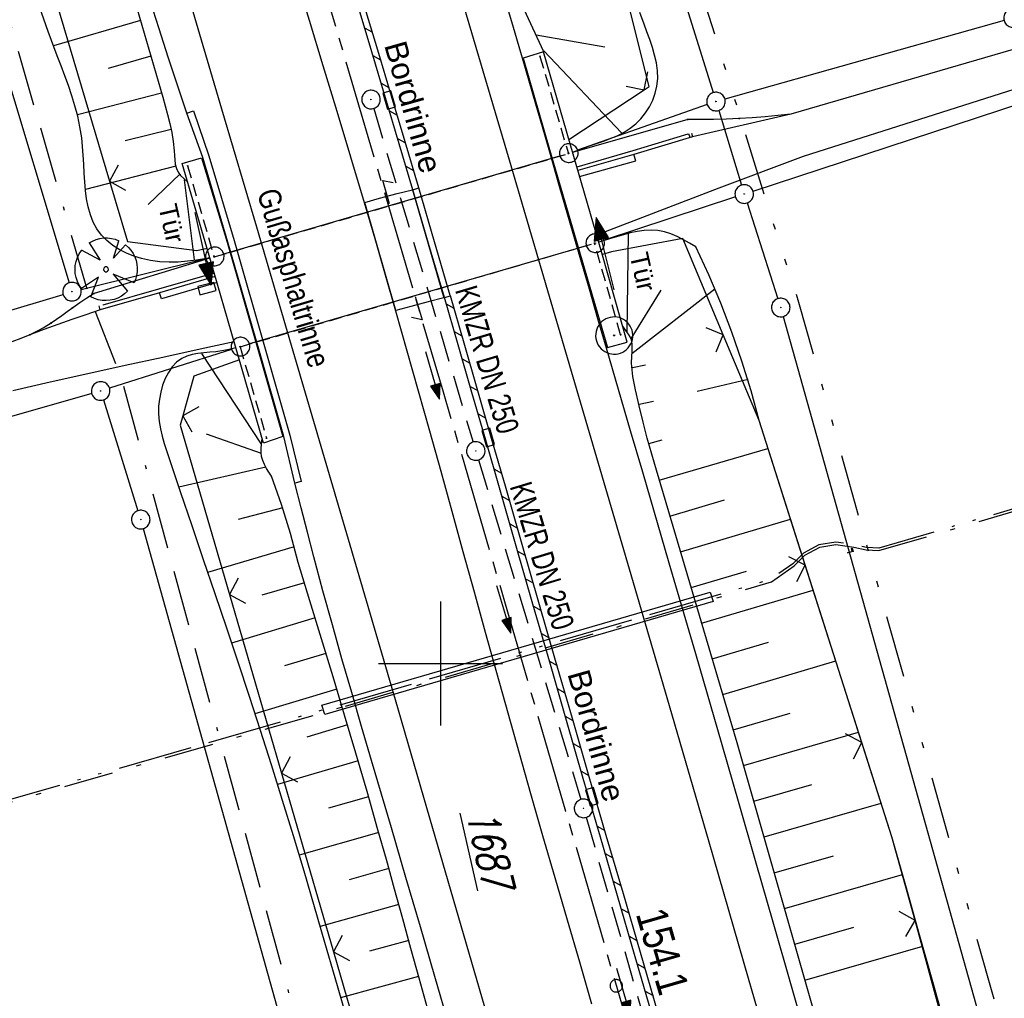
# Model space of a CAD drawing. Extents: x 510737 to 511220, y 470973 to 471938.
# Tile 13 of 25: x 510966 to 511045, y 471373 to 471452. Entities that reach past the tile are written whole.
import ezdxf

# ---------------------------------------------------------------- set-up
doc = ezdxf.new("R2010")
doc.units = 0
doc.header["$LTSCALE"] = 10
doc.header["$MEASUREMENT"] = 0
for name, pattern in [('ACAD_ISO13W100', [37, 12, -3, 12, -3, 0.5, -3, 0.5, -3]), ('ACAD_ISO16W100', [73, 15, -6.5, 15, -6.5, 15, -7, 1, -7]), ('ACHSE', [5.5, 4, -0.5, 0.5, -0.5]), ('LT00', [0]), ('LT08', [0.42, 0.2, -0.1, 0.02, -0.1]), ('LT09', [0.54, 0.2, -0.1, 0.02, -0.1, 0.02, -0.1]), ('LT17', [0.15, 0.1, -0.05]), ('STRICHLINIE2', [0.375, 0.25, -0.125])]:
    doc.linetypes.add(name, pattern=pattern)
doc.layers.get('0').update_dxf_attribs({"linetype": 'LT00'})
for name, color, linetype in [('-AX-020', 250, 'ACHSE'), ('-Halt-Pfeil', 4, 'LT00'), ('-Haltung', 182, 'STRICHLINIE2'), ('-Haltungsbeschriftung', 182, 'LT00'), ('-ST-20-1', 250, 'LT00'), ('BAB-KABEL', 220, 'ACAD_ISO16W100'), ('DFK_AB_FLNR', 7, 'Continuous'), ('DFK_AB_L', 21, 'LT00'), ('DFK_AB_P', 7, 'LT00'), ('DFK_GZPKT', 250, 'LT00'), ('DFK_KATASTER', 250, 'LT00'), ('GASLTG', 250, 'ACAD_ISO13W100'), ('GASLTG_TEXT', 250, 'Continuous'), ('GEMARKUNGSGRENZE', 3, 'LT09'), ('RINNE_TEXT', 11, 'Continuous'), ('STROM_UNTER', 80, 'LT08'), ('TOR_TEXT', 11, 'Continuous'), ('V95_AFBR_BAB', 250, 'LT00'), ('V95_BAUM', 250, 'LT00'), ('V95_BOESCH', 250, 'LT00'), ('V95_BORDRINNE', 182, 'LT00'), ('V95_BOSCHUNG', 250, 'LT00'), ('V95_BR_KAPPE', 30, 'LT00'), ('V95_BR_WID', 30, 'LT17'), ('V95_GAS', 250, 'LT00'), ('V95_GEHWEG', 250, 'LT00'), ('V95_KA_PRUF', 182, 'LT00'), ('V95_LD_MARK', 250, 'LT00'), ('V95_MAUER', 1, 'LT00'), ('V95_PKT_AU', 211, 'LT00'), ('V95_RASTER', 250, 'LT00'), ('V95_RINNE', 182, 'LT00'), ('V95_SINKK', 182, 'LT00'), ('V95_TOR', 10, 'LT00'), ('V95_ZAUN', 40, 'LT00')]:
    doc.layers.add(name, color=color, linetype=linetype)
doc.styles.add('Arial', font='ARIAL.TTF')
doc.styles.add('Beschrift', font='ARIAL.TTF')
doc.styles.add('Haltungsbeschriftung', font='ARIAL.TTF', dxfattribs={"width": 0.75})
doc.styles.get("Standard").update_dxf_attribs({"font": 'romans.shx'})

# ---------------------------------------------------------------- blocks, each defined once
blk = doc.blocks.new('SYMB7052')
at = {"color": 0, "linetype": 'ByBlock'}
blk.add_lwpolyline([(0, 0), (0, 0.196), (0.076, 0.156)], dxfattribs=at)
blk = doc.blocks.new('SYMB7010')
at = {"color": 0, "linetype": 'ByBlock'}
for points in [[(-0.031408, 0.499213), (-0.093728, 0.49134), (-0.15457, 0.475719), (-0.212975, 0.452595), (-0.268021, 0.422333), (-0.31884, 0.385411), (-0.36463, 0.342411), (-0.40467, 0.29401), (-0.438329, 0.240973), (-0.465074, 0.184136), (-0.484486, 0.124395), (-0.496256, 0.062692), (-0.5002, 0)], [(-0.5002, 0), (-0.496256, -0.062692), (-0.484486, -0.124395), (-0.465075, -0.184136), (-0.438329, -0.240973), (-0.404671, -0.29401), (-0.36463, -0.342411), (-0.31884, -0.385411), (-0.268021, -0.422333), (-0.212975, -0.452595), (-0.154571, -0.475719), (-0.093728, -0.49134), (-0.031408, -0.499213), (0.031408, -0.499213)], [(0.5002, 0), (0.496256, 0.062692), (0.484485, 0.124395), (0.465074, 0.184136), (0.438329, 0.240973), (0.40467, 0.29401), (0.36463, 0.342411), (0.31884, 0.385411), (0.268021, 0.422333), (0.212975, 0.452595), (0.15457, 0.475719), (0.093728, 0.49134), (0.031408, 0.499213), (-0.031408, 0.499213)], [(0.031408, -0.499213), (0.093728, -0.491341), (0.15457, -0.475719), (0.212975, -0.452595), (0.268021, -0.422333), (0.31884, -0.385411), (0.36463, -0.342411), (0.404671, -0.294011), (0.438329, -0.240974), (0.465075, -0.184136), (0.484486, -0.124395), (0.496256, -0.062692), (0.500201, 0)]]:
    blk.add_lwpolyline(points, dxfattribs=at)
blk = doc.blocks.new('SYMB0003')
at = {"color": 0, "linetype": 'ByBlock'}
for p, q in [((-0.015712, 0), (0.010166, 0.012015)), ((0, -0.021257), (-0.015712, 0)), ((0.010166, 0.012015), (0, -0.021257))]:
    blk.add_line(p, q, dxfattribs=at)
for points in [[(-0.031395, 0.499013), (-0.093691, 0.491144), (-0.154509, 0.475528), (-0.21289, 0.452414), (-0.267913, 0.422164), (-0.318712, 0.385257), (-0.364484, 0.342274), (-0.404509, 0.293893), (-0.438154, 0.240877), (-0.464888, 0.184062), (-0.484292, 0.124345), (-0.496058, 0.062667), (-0.5, 0)], [(0.5, 0), (0.496057, 0.062667), (0.484292, 0.124345), (0.464888, 0.184062), (0.438153, 0.240877), (0.404509, 0.293893), (0.364484, 0.342274), (0.318712, 0.385257), (0.267913, 0.422164), (0.21289, 0.452414), (0.154509, 0.475528), (0.093691, 0.491144), (0.031395, 0.499013), (-0.031395, 0.499013)], [(-0.5, 0), (-0.496058, -0.062667), (-0.484292, -0.124345), (-0.464888, -0.184062), (-0.438154, -0.240877), (-0.404509, -0.293893), (-0.364485, -0.342274), (-0.318712, -0.385257), (-0.267914, -0.422164), (-0.21289, -0.452414), (-0.154509, -0.475529), (-0.093691, -0.491144), (-0.031395, -0.499014), (0.031395, -0.499014)], [(0.031395, -0.499014), (0.093691, -0.491144), (0.154509, -0.475529), (0.21289, -0.452414), (0.267914, -0.422164), (0.318712, -0.385257), (0.364485, -0.342274), (0.404509, -0.293893), (0.438154, -0.240877), (0.464889, -0.184062), (0.484292, -0.124345), (0.496058, -0.062667), (0.5, 0)]]:
    blk.add_lwpolyline(points, dxfattribs=at)
blk = doc.blocks.new('SYMB0002')
at = {"color": 0, "linetype": 'ByBlock'}
for points in [[(-0.031395, 0.499013), (-0.093691, 0.491144), (-0.154509, 0.475528), (-0.21289, 0.452414), (-0.267913, 0.422164), (-0.318712, 0.385257), (-0.364484, 0.342274), (-0.404509, 0.293893), (-0.438154, 0.240877), (-0.464888, 0.184062), (-0.484292, 0.124345), (-0.496058, 0.062667), (-0.5, 0)], [(-0.5, 0), (-0.496058, -0.062667), (-0.484292, -0.124345), (-0.464888, -0.184062), (-0.438154, -0.240877), (-0.404509, -0.293893), (-0.364485, -0.342274), (-0.318712, -0.385257), (-0.267914, -0.422164), (-0.21289, -0.452414), (-0.154509, -0.475529), (-0.093691, -0.491144), (-0.031395, -0.499014), (0.031395, -0.499014)], [(0.5, 0), (0.496057, 0.062667), (0.484292, 0.124345), (0.464888, 0.184062), (0.438153, 0.240877), (0.404509, 0.293893), (0.364484, 0.342274), (0.318712, 0.385257), (0.267913, 0.422164), (0.21289, 0.452414), (0.154509, 0.475528), (0.093691, 0.491144), (0.031395, 0.499013), (-0.031395, 0.499013)], [(0.031395, -0.499014), (0.093691, -0.491144), (0.154509, -0.475529), (0.21289, -0.452414), (0.267914, -0.422164), (0.318712, -0.385257), (0.364485, -0.342274), (0.404509, -0.293893), (0.438154, -0.240877), (0.464889, -0.184062), (0.484292, -0.124345), (0.496058, -0.062667), (0.5, 0)]]:
    blk.add_lwpolyline(points, dxfattribs=at)
blk = doc.blocks.new('SYMB0652')
at = {"color": 0, "linetype": 'ByBlock'}
blk.add_lwpolyline([(-0.15, -0.075), (0.15, -0.075), (0.15, 0.075), (-0.15, 0.075), (-0.15, -0.075)], dxfattribs=at)
blk = doc.blocks.new('SYMB0011')
at = {"color": 0, "linetype": 'ByBlock'}
for p, q in [((0.5, 0), (-0.5, 0)), ((0, 0.5), (0, -0.5))]:
    blk.add_line(p, q, dxfattribs=at)
blk = doc.blocks.new('SYMB0070')
at = {"color": 0, "linetype": 'ByBlock'}
for p, q in [((-0.5, 0), (0.2, 0)), ((0.5, 0), (0.2, 0.1)), ((0.2, 0.1), (0.2, 0)), ((0.468, 0), (0.21, 0.086)), ((0.21, 0.086), (0.21, -0.086)), ((0.21, -0.086), (0.468, 0)), ((0.22, -0.072), (0.437, 0)), ((0.23, -0.058), (0.405, 0)), ((0.24, -0.045), (0.374, 0)), ((0.342, 0), (0.25, 0.031)), ((0.25, 0.031), (0.25, -0.031)), ((0.25, -0.031), (0.342, 0)), ((0.26, -0.017), (0.31, 0)), ((0.27, -0.003), (0.279, 0))]:
    blk.add_line(p, q, dxfattribs=at)
for points in [[(0.2, 0), (0.2, -0.1), (0.5, 0)], [(0.437, 0), (0.22, 0.072), (0.22, -0.072)], [(0.405, 0), (0.23, 0.058), (0.23, -0.058)], [(0.374, 0), (0.24, 0.045), (0.24, -0.045)], [(0.31, 0), (0.26, 0.017), (0.26, -0.017)], [(0.279, 0), (0.27, 0.003), (0.27, -0.003)]]:
    blk.add_lwpolyline(points, dxfattribs=at)
blk = doc.blocks.new('SYMB1122')
at = {"color": 0, "linetype": 'ByBlock'}
for p, q in [((0.311075, 0.391979), (0.09863, 0.092887)), ((0.09863, 0.092887), (0.418246, 0.260377)), ((-0.475333, -0.172973), (-0.166954, -0.06134)), ((-0.166954, -0.06134), (-0.386962, -0.319059)), ((0.008901, -0.038997), (0.02494, -0.031273)), ((0.377481, -0.336756), (0.093097, -0.145464)), ((0.093097, -0.145464), (0.215406, -0.456826)), ((0.022929, -0.501191), (-0.043246, -0.49913))]:
    blk.add_line(p, q, dxfattribs=at)
for points in [[(-0.316355, 0.394287, 0), (-0.266036, 0.429988, 0), (-0.211684, 0.459185, 0), (-0.154136, 0.481431, 0), (-0.094277, 0.496382, 0), (-0.033028, 0.50381, 0), (0.028669, 0.503599, 0)], [(0.028669, 0.503599, 0), (0.089866, 0.495753, 0), (0.149621, 0.480392, 0), (0.207015, 0.457753, 0), (0.261166, 0.428184, 0), (0.31124, 0.39214, 0)], [(-0.316293, 0.394214, 0), (-0.150355, 0.155979, 0), (-0.405806, 0.30112, 0)], [(-0.508141, 0.010932, 0), (-0.503002, 0.073258, 0), (-0.489922, 0.134413, 0), (-0.469118, 0.19339, 0), (-0.440931, 0.249215, 0), (-0.405825, 0.300971, 0)], [(0.418338, 0.260323, 0), (0.450658, 0.204641, 0), (0.475368, 0.14519, 0), (0.492037, 0.083003, 0), (0.500376, 0.019163, 0), (0.500238, -0.045218, 0), (0.491628, -0.109022, 0), (0.474694, -0.171137, 0), (0.449731, -0.230483, 0), (0.417173, -0.286026, 0), (0.377588, -0.336801, 0)], [(-0.475728, -0.172816, 0), (-0.494391, -0.113127, 0), (-0.505255, -0.05154, 0), (-0.508141, 0.010932, 0)], [(-0.02494, 0.031273, 0), (-0.036039, 0.017355, 0), (-0.04, 0, 0)], [(-0.04, 0, 0), (-0.036039, -0.017355, 0), (-0.02494, -0.031273, 0), (-0.008901, -0.038997, 0), (0.008901, -0.038997, 0)], [(0.008901, 0.038997, 0), (-0.008901, 0.038997, 0), (-0.02494, 0.031273, 0)], [(0.04, 0, 0), (0.036039, 0.017355, 0), (0.02494, 0.031273, 0), (0.008901, 0.038997, 0)], [(0.02494, -0.031273, 0), (0.036039, -0.017355, 0), (0.04, 0, 0)], [(-0.043246, -0.49913, 0), (-0.108608, -0.48859, 0), (-0.172076, -0.469745, 0), (-0.232599, -0.442906, 0), (-0.289176, -0.408519, 0), (-0.340869, -0.367153, 0), (-0.386823, -0.319492, 0)], [(0.215414, -0.456858, 0), (0.153338, -0.479878, 0), (0.088821, -0.494738, 0), (0.022929, -0.501191, 0)]]:
    blk.add_polyline3d(points, dxfattribs=at)
blk = doc.blocks.new('SYMB1564')
at = {"color": 0, "linetype": 'ByBlock'}
for p, q in [((0, 0.375), (-0.25, 0.375)), ((-0.05, 0), (0.05, 0)), ((0, 0), (0, 0.5))]:
    blk.add_line(p, q, dxfattribs=at)
blk.add_polyline3d([(0, 0.475, 0), (-0.2, 0.475, 0), (-0.255362, 0.364276, 0)], dxfattribs=at)
blk = doc.blocks.new('SYMB0024')
at = {"color": 0, "linetype": 'ByBlock'}
for p, q in [((-0.5, 0.5), (0, 0)), ((0, 0), (0.5, 0.5))]:
    blk.add_line(p, q, dxfattribs=at)

msp = doc.modelspace()

# ---------------------------------------------------------------- hatches: boundary and pattern name
at = {"layer": 'V95_BORDRINNE'}
h = msp.add_hatch(dxfattribs=at)
h.set_pattern_fill('ANSI31', color=256, scale=13, angle=285.8974743, style=0)
h.paths.add_polyline_path([(510996.319, 471444.872), (510995.839, 471444.733), (510996.677, 471441.918), (510997.773, 471438.214), (510998.251, 471438.359), (510997.156, 471442.06)])
h.paths.add_polyline_path([(510994.947, 471449.466), (510993.837, 471453.167), (510992.725, 471456.868), (510992.411, 471457.913), (510991.932, 471457.772), (510992.246, 471456.724), (510993.358, 471453.023), (510994.468, 471449.323), (510995.453, 471446.027), (510995.933, 471446.166)])
h = msp.add_hatch(dxfattribs=at)
h.set_pattern_fill('ANSI31', color=256, scale=13, angle=285.8974743, style=0)
h.paths.add_polyline_path([(511003.019, 471421.987), (511001.909, 471425.829), (511000.801, 471429.649), (511000.32, 471429.509), (511001.428, 471425.69), (511002.539, 471421.848), (511003.417, 471418.805), (511003.897, 471418.943)])
h.paths.add_polyline_path([(511004.271, 471417.646), (511003.791, 471417.507), (511004.754, 471414.163), (511006.103, 471409.478), (511007.453, 471404.793), (511008.805, 471400.108), (511010.159, 471395.424), (511011.516, 471390.741), (511011.775, 471389.849), (511012.255, 471389.989), (511011.996, 471390.881), (511010.639, 471395.563), (511009.285, 471400.247), (511007.934, 471404.931), (511006.584, 471409.616), (511005.235, 471414.301)])
h.paths.add_polyline_path([(511012.632, 471388.692), (511012.152, 471388.552), (511012.89, 471386.013), (511014.267, 471381.285), (511015.645, 471376.557), (511017.022, 471371.829), (511018.396, 471367.101), (511020.295, 471360.542), (511020.776, 471360.679), (511018.876, 471367.24), (511017.502, 471371.969), (511016.125, 471376.697), (511014.747, 471381.425), (511013.37, 471386.152)])

# ---------------------------------------------------------------- linework, layer by layer
at = {"layer": '-AX-020', "ltscale": 0.2, "flags": 128}
msp.add_lwpolyline([(510872.259, 471905.732), (510873.182, 471900.438), (510874.839, 471891.241), (510876.545, 471882.054), (510878.3, 471872.876), (510880.102, 471863.708), (510881.95, 471854.548), (510883.842, 471845.397), (510885.778, 471836.255), (510887.756, 471827.123), (510889.775, 471817.999), (510891.834, 471808.885), (510893.93, 471799.779), (510896.064, 471790.681), (510898.233, 471781.592), (510900.437, 471772.511), (510902.673, 471763.439), (510904.942, 471754.374), (510907.241, 471745.317), (510909.57, 471736.267), (510911.926, 471727.225), (510914.31, 471718.19), (510916.719, 471709.161), (510919.152, 471700.139), (510921.608, 471691.124), (510924.087, 471682.114), (510926.585, 471673.11), (510929.104, 471664.112), (510931.64, 471655.118), (510934.193, 471646.129), (510936.762, 471637.145), (510939.345, 471628.165), (510941.941, 471619.188), (510944.55, 471610.216), (510947.169, 471601.246), (510949.797, 471592.279), (510952.434, 471583.314), (510955.078, 471574.352), (510957.727, 471565.391), (510960.382, 471556.431), (510963.039, 471547.473), (510967.703, 471531.767), (510970.248, 471523.199), (510975.26, 471506.323), (510980.27, 471489.445), (510985.273, 471472.566), (510990.267, 471455.684), (510995.248, 471438.798), (511000.214, 471421.908), (511005.162, 471405.012), (511010.087, 471388.11), (511014.988, 471371.201), (511019.861, 471354.283), (511024.703, 471337.357), (511029.511, 471320.421), (511034.281, 471303.475), (511039.011, 471286.517), (511043.698, 471269.547), (511048.338, 471252.564), (511052.928, 471235.568), (511057.465, 471218.557), (511061.945, 471201.532), (511066.367, 471184.491), (511070.726, 471167.434), (511075.019, 471150.36), (511079.243, 471133.269), (511083.395, 471116.16), (511086.572, 471102.843), (511090.589, 471085.702), (511094.527, 471068.543), (511098.388, 471051.366), (511102.17, 471034.172), (511105.875, 471016.961), (511107.235, 471010.498)], dxfattribs=at)
at = {"layer": '-Haltung'}
for p, q in [((510994.618, 471444.761), (511002.633, 471417.859)), ((511003.064, 471416.422), (511011.321, 471389.044)), ((511011.745, 471387.605), (511019.674, 471360.009))]:
    msp.add_line(p, q, dxfattribs=at)
at = {"layer": 'BAB-KABEL', "ltscale": 0.03, "flags": 128}
msp.add_lwpolyline([(510850.821, 471900.893), (510856.18, 471866.272), (510867.229, 471812.821), (510879.853, 471762.875), (510891.506, 471713.806), (510903.789, 471665.07), (510916.063, 471616.285), (510929.638, 471568.076), (510950.958, 471501.368), (510971.606, 471429.824), (510974.35, 471422.765), (510989.551, 471366.875), (511004.499, 471314.199), (511016.364, 471270.838), (511026.276, 471232.419), (511039.24, 471184.146), (511056.597, 471116.881), (511065.905, 471078.265), (511077.604, 471030.011), (511083.572, 471005.157)], dxfattribs=at)
at = {"layer": 'DFK_AB_L'}
for p, q in [((510997.153, 471525.714), (511021.987, 471446.036)), ((510945.607, 471511.892), (510970.084, 471430.708)), ((511021.503, 471445.072), (511011.058, 471441.408)), ((510982.53, 471433.04), (511009.63, 471440.95)), ((511023.778, 471437.625), (511013.193, 471434.135)), ((511024.72, 471437.146), (511027.201, 471429.424)), ((511011.76, 471433.69), (510984.6, 471425.77)), ((510971.028, 471430.169), (510981.082, 471432.651)), ((511027.633, 471427.987), (511053.598, 471335.272)), ((510983.165, 471425.333), (510973.325, 471422.207)), ((510972.833, 471421.264), (510975.617, 471412.326)), ((510976.043, 471410.888), (511001.408, 471320.242))]:
    msp.add_line(p, q, dxfattribs=at)
at = {"layer": 'DFK_KATASTER'}
for p, q in [((511045.438, 471451.847), (511022.932, 471445.523)), ((511025.203, 471438.094), (511046.978, 471445.236)), ((511022.43, 471444.603), (511024.271, 471438.577)), ((510920.009, 471414.857), (510969.582, 471429.774)), ((510971.889, 471421.774), (510930.842, 471410.066))]:
    msp.add_line(p, q, dxfattribs=at)
at = {"layer": 'GASLTG', "ltscale": 0.05, "flags": 128}
msp.add_lwpolyline([(511121.677, 471472.926), (511118.738, 471469.706), (511104.823, 471464.073), (511064.535, 471451.84), (511073.727, 471420.508), (511035.326, 471409.31), (511034.337, 471409.369), (511033.346, 471409.584), (511031.881, 471409.8), (511030.508, 471409.572), (511029.253, 471408.895), (511028.392, 471408.034), (511027.271, 471407.258), (511026.59, 471406.763), (510992.279, 471396.757), (510921.227, 471376.416), (510919.966, 471376.125), (510915.368, 471374.883), (510914.514, 471374.841), (510914.913, 471371.672), (510914.96, 471371.254), (510914.032, 471371.129)], dxfattribs=at)
at = {"layer": 'GASLTG_TEXT', "flags": 128}
msp.add_lwpolyline([(511021.972, 471405.002), (510990.676, 471395.885), (510990.452, 471396.653), (511021.748, 471405.77)], close=True, dxfattribs=at)
at = {"layer": 'GEMARKUNGSGRENZE', "ltscale": 2.5, "flags": 128}
msp.add_lwpolyline([(510899.313, 471911.837), (510912.906, 471849.007), (510930.533, 471767.721), (510947.502, 471695.56), (510972.146, 471610.023), (510987.56, 471561.132), (510988.88, 471556.962), (510998.361, 471526.879), (511023.643, 471445.762), (511025.921, 471438.309), (511028.867, 471429.142), (511055.244, 471334.955), (511075.564, 471262.687), (511076.644, 471258.867), (511081.081, 471243.062), (511102.936, 471153.981), (511126.453, 471060.173), (511135.352, 471016.843)], dxfattribs=at)
at = {"layer": 'STROM_UNTER', "ltscale": 2}
msp.add_lwpolyline([(510914.523, 471374.644), (510915.399, 471374.687), (510920.014, 471375.934), (510921.277, 471376.224), (510921.277, 471376.224), (510992.334, 471396.567), (511026.679, 471406.583), (511028.52, 471407.882), (511029.373, 471408.735), (511030.573, 471409.382), (511031.883, 471409.6), (511033.31, 471409.39), (511034.309, 471409.173), (511035.349, 471409.111), (511073.975, 471420.375), (511064.782, 471451.709), (511104.889, 471463.887), (511118.855, 471469.54), (511121.73, 471472.691)], dxfattribs=at)
at = {"layer": 'V95_AFBR_BAB'}
msp.add_line((511028.235, 471444.306), (511020.314, 471442.485), dxfattribs=at)
for points in [[(510979.56, 471444.39), (510978.811, 471446.649), (510978.065, 471448.909), (510977.323, 471451.171), (510976.589, 471453.434), (510975.863, 471455.701), (510974.959, 471458.579), (510974.071, 471461.461), (510973.196, 471464.348), (510972.332, 471467.239), (510971.477, 471470.132), (510970.628, 471473.026), (510969.781, 471475.922), (510968.936, 471478.818), (510967.637, 471483.258), (510966.336, 471487.696), (510965.032, 471492.135), (510963.727, 471496.572), (510962.423, 471501.01), (510960.776, 471506.62), (510959.129, 471512.23), (510957.483, 471517.841)], [(511106.984, 471467.434), (511094.079, 471463.597), (511072.825, 471457.322), (511050.612, 471450.815), (511028.235, 471444.306)], [(511108.135, 471464.681), (511095.057, 471460.724), (511073.365, 471454.318), (511051.537, 471447.996), (511029.236, 471440.898), (511022.435, 471438.344), (511012.585, 471434.557)], [(510988.281, 471455.567), (510989.408, 471451.892), (510990.532, 471448.216), (510991.647, 471444.538), (510992.754, 471440.857), (510993.848, 471437.172), (510994.701, 471434.264), (510995.546, 471431.354), (510996.383, 471428.442), (510997.302, 471425.216), (510998.213, 471421.988), (510999.119, 471418.758), (511000.019, 471415.527), (511000.916, 471412.295), (511001.816, 471409.042), (511002.716, 471405.789), (511003.616, 471402.536), (511004.519, 471399.284), (511005.427, 471396.033), (511006.34, 471392.784), (511007.261, 471389.537), (511008.235, 471386.139), (511009.217, 471382.743), (511010.205, 471379.348), (511011.196, 471375.955), (511012.188, 471372.562)], [(511029.573, 471369.595), (511028.197, 471374.366), (511026.822, 471379.138), (511025.448, 471383.91), (511024.073, 471388.681), (511022.696, 471393.452), (511020.574, 471400.779), (511018.444, 471408.103), (511016.307, 471415.426), (511015.332, 471418.763), (511014.357, 471422.101), (511013.386, 471425.439), (511012.699, 471427.811), (511012.013, 471430.183), (511011.327, 471432.555), (511010.469, 471435.515), (511009.61, 471438.475), (511008.753, 471441.436), (511008.221, 471443.279), (511007.69, 471445.121), (511007.156, 471446.964), (511006.62, 471448.805), (511005.751, 471451.753), (511004.873, 471454.697)], [(511011.213, 471439.268), (511015.74, 471440.544), (511015.594, 471441.062)], [(510981.995, 471430.719), (510977.519, 471429.416), (510977.347, 471429.904)], [(510972.559, 471428.52), (510971.425, 471428.129), (510970.291, 471427.736), (510969.159, 471427.336), (510968.031, 471426.927), (510966.908, 471426.505), (510966.173, 471426.221), (510965.438, 471425.937)], [(510965.531, 471422.026), (510968.55, 471422.711), (510971.571, 471423.388), (510974.594, 471424.057), (510977.619, 471424.721), (510980.644, 471425.381), (510983.371, 471425.974)], [(511000.705, 471370.78), (510999.546, 471374.772), (510998.385, 471378.764), (510997.22, 471382.755), (510996.049, 471386.745), (510995.245, 471389.472), (510994.441, 471392.199), (510993.64, 471394.927), (510992.845, 471397.656), (510992.06, 471400.388), (510991.287, 471403.124), (510990.53, 471405.864), (510989.793, 471408.609), (510989.276, 471410.585), (510988.767, 471412.564), (510988.261, 471414.543)]]:
    msp.add_lwpolyline(points, dxfattribs=at)
at = {"layer": 'V95_BOESCH'}
for points in [[(510983.167, 471531.25), (510989.795, 471508.78), (510996.427, 471485.977), (511003.149, 471463.615), (511005.202, 471457.259), (511006.719, 471452.771), (511008.304, 471449.367)], [(510981.414, 471432.721), (510981.288, 471432.697), (510980.819, 471432.611), (510980.347, 471432.534), (510979.61, 471432.437), (510978.869, 471432.376), (510978.125, 471432.359), (510977.381, 471432.394), (510976.638, 471432.489), (510975.898, 471432.651), (510975.284, 471432.842), (510974.685, 471433.085), (510974.114, 471433.376), (510973.581, 471433.716), (510973.099, 471434.102), (510972.68, 471434.532), (510972.308, 471435.043), (510972.011, 471435.598), (510971.782, 471436.193), (510971.609, 471436.82), (510971.482, 471437.476), (510971.392, 471438.155), (510971.33, 471438.85), (510971.285, 471439.557), (510971.247, 471440.271), (510971.208, 471440.985), (510971.156, 471441.694), (510971.082, 471442.393), (510970.944, 471443.272), (510970.76, 471444.129), (510970.538, 471444.968), (510970.286, 471445.79), (510970.01, 471446.601), (510969.717, 471447.404), (510969.416, 471448.202), (510969.112, 471449), (510968.386, 471450.968), (510967.69, 471452.952)], [(510975.364, 471453.411), (510975.931, 471451.471), (510976.497, 471449.534), (510977.059, 471447.605), (510977.617, 471445.685), (510977.819, 471444.981), (510978.012, 471444.275), (510978.188, 471443.561), (510978.339, 471442.836), (510978.456, 471442.095), (510978.531, 471441.334), (510978.553, 471440.971), (510978.579, 471440.611), (510978.627, 471440.262), (510978.712, 471439.932), (510978.85, 471439.63), (510979.055, 471439.356), (510979.307, 471439.106), (510979.627, 471438.831)], [(511010.638, 471441.245), (511010.93, 471441.355), (511011.555, 471441.58), (511012.107, 471441.769), (511012.662, 471441.955), (511013.215, 471442.149), (511013.76, 471442.358), (511014.291, 471442.591), (511014.802, 471442.856), (511015.287, 471443.163), (511015.74, 471443.519), (511016.158, 471443.933), (511016.531, 471444.396), (511016.853, 471444.899), (511017.118, 471445.433), (511017.319, 471445.988), (511017.45, 471446.554), (511017.51, 471447.18), (511017.49, 471447.807), (511017.404, 471448.435), (511017.263, 471449.062), (511017.081, 471449.689), (511016.87, 471450.313), (511016.643, 471450.934), (511016.411, 471451.552), (511016.066, 471452.504)], [(511040.855, 471370.201), (511039.744, 471374.163), (511038.629, 471378.124), (511037.512, 471382.084), (511036.393, 471386.044), (511025.68, 471419.591), (511025.035, 471421.998), (511024.307, 471424.38), (511023.496, 471426.736), (511022.604, 471429.062), (511021.631, 471431.356), (511020.579, 471433.614), (511020.081, 471433.902), (511019.582, 471434.178), (511019.079, 471434.429), (511018.571, 471434.644), (511018.056, 471434.811), (511017.532, 471434.916), (511016.985, 471434.953), (511016.43, 471434.925), (511015.869, 471434.845), (511015.306, 471434.724), (511014.743, 471434.577), (511014.184, 471434.413), (511013.63, 471434.246), (511013.026, 471434.068), (511012.75, 471433.989)], [(511044.392, 471322.054), (511037.514, 471346.587), (511030.716, 471369.831), (511023.913, 471393.613), (511017.406, 471415.597), (511017.032, 471416.884), (511016.672, 471418.175), (511016.33, 471419.471), (511016.012, 471420.772), (511015.721, 471422.076), (511015.613, 471422.608), (511015.519, 471423.144), (511015.45, 471423.683), (511015.413, 471424.23), (511015.419, 471424.785), (511015.443, 471425.126), (511015.462, 471425.465), (511015.454, 471425.795), (511015.393, 471426.109), (511015.296, 471426.345), (511015.164, 471426.57), (511015.008, 471426.789), (511014.689, 471427.198)], [(510983.52, 471425.463), (510982.835, 471425.298), (510982.369, 471425.208), (510981.889, 471425.148), (510981.403, 471425.102), (510980.918, 471425.058), (510980.443, 471424.999), (510979.984, 471424.912), (510979.549, 471424.781), (510979.147, 471424.593), (510978.737, 471424.298), (510978.377, 471423.923), (510978.069, 471423.482), (510977.811, 471422.989), (510977.604, 471422.456), (510977.448, 471421.899), (510977.342, 471421.33), (510977.286, 471420.762), (510977.281, 471420.132), (510977.332, 471419.52), (510977.43, 471418.921), (510977.564, 471418.333), (510977.727, 471417.753), (510977.908, 471417.179), (510978.098, 471416.608), (510979.024, 471413.869), (510979.955, 471411.129), (510980.887, 471408.385), (510981.819, 471405.639), (510982.747, 471402.889), (510983.668, 471400.136), (510984.579, 471397.38), (510985.477, 471394.619), (510986.36, 471391.853), (510987.25, 471389), (510988.122, 471386.143), (510988.979, 471383.281), (510989.824, 471380.417), (510990.658, 471377.55), (510991.485, 471374.68), (510992.307, 471371.81)], [(510998.946, 471372.229), (510998.284, 471374.625), (510997.626, 471377.022), (510996.967, 471379.419), (510996.306, 471381.816), (510995.639, 471384.21), (510994.965, 471386.603), (510994.08, 471389.689), (510993.18, 471392.771), (510992.267, 471395.849), (510991.344, 471398.924), (510990.414, 471401.997), (510989.479, 471405.068), (510988.542, 471408.139), (510987.917, 471410.497), (510987.193, 471412.827), (510986.371, 471415.124), (510986.169, 471415.428), (510985.978, 471415.735), (510985.81, 471416.047), (510985.676, 471416.367), (510985.587, 471416.696), (510985.551, 471417.021), (510985.554, 471417.354), (510985.583, 471417.693), (510985.638, 471418.14)]]:
    msp.add_lwpolyline(points, dxfattribs=at)
at = {"layer": 'V95_BOSCHUNG'}
for p, q in [((510975.815, 471451.867), (510968.809, 471449.811)), ((511007.707, 471450.703), (511013.254, 471449.73)), ((510976.656, 471448.988), (510973.221, 471447.979)), ((511008.324, 471449.405), (511014.584, 471442.788)), ((510977.527, 471445.997), (510970.732, 471444.242)), ((510978.293, 471443.074), (510974.574, 471442.155)), ((510978.658, 471440.121), (510971.385, 471438.232)), ((510979.008, 471439.489), (510976.445, 471437.011)), ((510979.346, 471439.01), (510980.135, 471432.56)), ((511015.039, 471426.733), (511015.158, 471434.707)), ((511015.411, 471426.235), (511017.789, 471430.105)), ((511015.437, 471424.996), (511022.113, 471430.206)), ((510985.58, 471417.699), (510980.759, 471425.012)), ((511015.473, 471423.866), (511016.517, 471424.082)), ((511020.682, 471421.979), (511024.808, 471422.929)), ((511016.021, 471420.906), (511017.174, 471421.171)), ((510985.58, 471416.94), (510981.138, 471418.511)), ((511016.786, 471417.759), (511017.877, 471418.054)), ((511017.643, 471414.795), (511026.399, 471417.34)), ((510985.922, 471415.833), (510978.918, 471414.232)), ((511018.502, 471411.895), (511022.903, 471413.2)), ((510987.282, 471412.557), (510983.685, 471411.632)), ((511019.353, 471409.018), (511028.217, 471411.646)), ((510988.216, 471409.419), (510981.236, 471407.358)), ((511020.205, 471406.141), (511024.667, 471407.465)), ((510989.039, 471406.511), (510985.616, 471405.523)), ((511021.056, 471403.265), (511030.043, 471405.929)), ((510989.901, 471403.685), (510983.164, 471401.646)), ((511021.908, 471400.388), (511026.432, 471401.73)), ((510990.773, 471400.815), (510987.442, 471399.807)), ((511022.759, 471397.512), (511031.868, 471400.213)), ((510991.64, 471397.943), (510985.047, 471395.947)), ((511023.607, 471394.647), (511028.196, 471395.995)), ((510992.502, 471395.057), (510989.233, 471394.08)), ((511024.438, 471391.777), (511033.701, 471394.472)), ((510993.356, 471392.17), (510986.861, 471390.252)), ((511025.26, 471388.905), (511029.939, 471390.253)), ((510994.201, 471389.268), (510990.97, 471388.337)), ((511026.085, 471386.021), (511035.531, 471388.742)), ((510995.03, 471386.373), (510988.602, 471384.545)), ((511026.91, 471383.136), (511031.674, 471384.509)), ((510995.845, 471383.474), (510992.649, 471382.577)), ((511027.735, 471380.252), (511037.254, 471382.995)), ((510996.65, 471380.572), (510990.292, 471378.811)), ((511028.56, 471377.368), (511033.315, 471378.738)), ((510997.448, 471377.669), (510994.286, 471376.804)), ((511029.385, 471374.483), (511038.884, 471377.22)), ((510998.243, 471374.776), (510991.951, 471373.056))]:
    msp.add_line(p, q, dxfattribs=at)
at = {"layer": 'V95_BR_KAPPE'}
for points in [[(511013.468, 471425.485), (511015.056, 471425.907), (511013.006, 471433.11), (511010.444, 471441.911), (511008.295, 471449.331), (511006.674, 471448.813), (511008.802, 471441.446), (511011.39, 471432.56), (511013.468, 471425.485)], [(510987.298, 471418.31), (510985.745, 471417.77), (510983.73, 471424.738), (510981.17, 471433.561), (510979.194, 471440.311), (510980.749, 471440.775), (510982.797, 471433.984), (510985.334, 471425.155), (510987.298, 471418.31)], [(510996.417, 471428.466), (510993.896, 471437.171), (510995.09, 471437.533), (510996.508, 471437.907), (510997.736, 471438.206), (511000.268, 471429.494), (510999.023, 471429.16), (510997.602, 471428.789), (510996.417, 471428.466)]]:
    msp.add_lwpolyline(points, dxfattribs=at)
at = {"layer": 'V95_BR_WID'}
for p, q in [((511008.024, 471448.958), (511010.312, 471441.122)), ((510981.757, 471432.787), (511010.312, 471441.122)), ((510979.621, 471440.123), (510981.757, 471432.787)), ((510983.853, 471425.543), (511012.426, 471433.896)), ((511014.527, 471426.514), (511012.426, 471433.896)), ((510983.853, 471425.543), (510985.984, 471418.17))]:
    msp.add_line(p, q, dxfattribs=at)
at = {"layer": 'V95_GEHWEG'}
for points in [[(511028.235, 471444.306), (511027.2, 471444.199), (511026.165, 471444.098), (511025.129, 471444.012), (511024.092, 471443.945), (511023.054, 471443.903), (511022.015, 471443.882), (511020.975, 471443.874), (511019.935, 471443.873), (511010.647, 471441.215)], [(510981.424, 471432.687), (510972.085, 471429.844), (510971.503, 471429.466), (510970.925, 471429.081), (510970.355, 471428.684), (510969.923, 471428.368), (510969.493, 471428.051), (510969.059, 471427.74), (510968.616, 471427.443), (510968.059, 471427.111), (510967.487, 471426.802), (510966.908, 471426.505)]]:
    msp.add_lwpolyline(points, dxfattribs=at)
at = {"layer": 'V95_LD_MARK'}
for points in [[(511016.688, 471326.554), (511013.796, 471336.728), (511010.89, 471346.898), (511007.972, 471357.066), (511005.044, 471367.229), (511002.104, 471377.39), (510999.154, 471387.548), (510996.377, 471397.079), (510993.592, 471406.608), (510990.801, 471416.135), (510988.003, 471425.659), (510985.2, 471435.183), (510982.391, 471444.705), (510979.579, 471454.225), (510976.763, 471463.745), (510973.944, 471473.264), (510971.124, 471482.782), (510968.301, 471492.299), (510965.478, 471501.817), (510962.695, 471511.201), (510959.912, 471520.585)], [(511037.46, 471330.529), (511034.327, 471341.552), (511031.179, 471352.57), (511028.018, 471363.584), (511024.843, 471374.595), (511021.656, 471385.602), (511018.457, 471396.606), (511015.247, 471407.606), (511012.027, 471418.604), (511008.798, 471429.599), (511005.56, 471440.591), (511002.314, 471451.581), (510999.062, 471462.569), (510996.303, 471471.874), (510993.54, 471481.178), (510990.774, 471490.482), (510988.007, 471499.784), (510985.238, 471509.087), (510982.47, 471518.389)]]:
    msp.add_lwpolyline(points, dxfattribs=at)
at = {"layer": 'V95_MAUER'}
for p, q in [((511020.121, 471442.427), (511020.034, 471442.714)), ((510981.572, 471431.122), (510981.489, 471431.411))]:
    msp.add_line(p, q, dxfattribs=at)
for points in [[(511019.946, 471442.694), (511019.948, 471442.688), (511015.509, 471441.35), (511010.989, 471440.037)], [(511020.236, 471442.773), (511020.314, 471442.485), (511015.594, 471441.062), (511011.073, 471439.749)], [(510981.771, 471431.492), (510977.266, 471430.195), (510972.781, 471428.896), (510972.779, 471428.907)], [(510981.854, 471431.203), (510977.349, 471429.907), (510972.559, 471428.52), (510972.486, 471428.841)]]:
    msp.add_lwpolyline(points, dxfattribs=at)
at = {"layer": 'V95_RASTER'}
for p, q in [((511000, 471405), (511000, 471395)), ((510995, 471400), (511005, 471400))]:
    msp.add_line(p, q, dxfattribs=at)
at = {"layer": 'V95_RINNE'}
for p, q in [((510997.773, 471438.213), (510998.251, 471438.359)), ((511000.32, 471429.509), (511000.801, 471429.649))]:
    msp.add_line(p, q, dxfattribs=at)
for points in [[(510997.773, 471438.213), (510996.677, 471441.918), (510995.574, 471445.621), (510994.468, 471449.323), (510993.358, 471453.023), (510992.246, 471456.724), (510991.932, 471457.772)], [(510998.253, 471438.354), (510997.156, 471442.06), (510996.054, 471445.764), (510994.947, 471449.466), (510993.837, 471453.167), (510992.725, 471456.868), (510992.411, 471457.913)], [(511000.32, 471429.509), (511000.314, 471429.531), (510999.048, 471433.873), (510997.773, 471438.213)], [(511000.801, 471429.649), (511000.794, 471429.671), (510999.528, 471434.014), (510998.253, 471438.354)], [(511028.677, 471331.284), (511025.214, 471343.437), (511022.952, 471351.328), (511020.679, 471359.216), (511018.396, 471367.101), (511017.022, 471371.829), (511015.645, 471376.557), (511014.267, 471381.285), (511012.89, 471386.013), (511011.516, 471390.741), (511010.159, 471395.424), (511008.805, 471400.108), (511007.453, 471404.793), (511006.103, 471409.478), (511004.754, 471414.163), (511003.647, 471418.006), (511002.539, 471421.848), (511001.428, 471425.69), (511000.32, 471429.509)], [(511029.158, 471331.42), (511025.695, 471343.574), (511023.432, 471351.466), (511021.16, 471359.355), (511018.876, 471367.24), (511017.502, 471371.969), (511016.125, 471376.697), (511014.747, 471381.425), (511013.37, 471386.152), (511011.996, 471390.881), (511010.639, 471395.563), (511009.285, 471400.247), (511007.934, 471404.931), (511006.584, 471409.616), (511005.235, 471414.301), (511004.128, 471418.144), (511003.019, 471421.987), (511001.909, 471425.829), (511000.801, 471429.649)]]:
    msp.add_lwpolyline(points, dxfattribs=at)
at = {"layer": 'V95_RINNE', "flags": 128}
for points in [[(510979.56, 471444.39), (510980.091, 471444.576), (510981.334, 471440.936), (510983.377, 471434.125), (510985.873, 471425.384), (510987.872, 471418.415), (510988.762, 471414.691), (510988.261, 471414.543)], [(510988.261, 471414.543), (510987.373, 471418.311), (510985.409, 471425.156), (510982.872, 471433.985), (510980.841, 471440.805), (510979.56, 471444.39)]]:
    msp.add_lwpolyline(points, dxfattribs=at)
at = {"layer": 'V95_ZAUN'}
for p, q in [((510969.046, 471453.27), (510973.317, 471438.89)), ((511010.347, 471442.246), (511016.427, 471446.255)), ((511013.076, 471432.976), (511013.047, 471432.967)), ((511025.68, 471419.591), (511022.782, 471426.508)), ((511029.401, 471407.939), (511025.68, 471419.591)), ((511033.963, 471393.65), (511029.401, 471407.939)), ((510982.986, 471405.576), (510987.178, 471391.174)), ((510987.178, 471391.174), (510991.371, 471376.772)), ((511042.242, 471364.82), (511038.256, 471379.28)), ((510991.371, 471376.772), (510995.563, 471362.37))]:
    msp.add_line(p, q, dxfattribs=at)
for points in [[(511016.427, 471446.255), (511016.837, 471446.526), (511014.442, 471456.106), (511013.278, 471460.591)], [(510973.317, 471438.89), (510974.761, 471434.028), (510980.366, 471433.304), (510981.185, 471433.509)], [(511022.782, 471426.508), (511019.53, 471434.268), (511013.801, 471433.203), (511013.076, 471432.976)], [(510983.802, 471424.488), (510980.129, 471423.179), (510979.223, 471419.98)], [(510979.223, 471419.98), (510979.011, 471419.231), (510982.986, 471405.576)], [(511038.256, 471379.28), (511036.393, 471386.039), (511033.963, 471393.65)]]:
    msp.add_lwpolyline(points, dxfattribs=at)

# ---------------------------------------------------------------- block references
at = {"layer": '-Halt-Pfeil', "yscale": 4.000000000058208, "zscale": 4}
for p, xscale, rotation in [((510999.354, 471423.24), 4.000000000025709, 286.5885066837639), ((511005.097, 471404.369), 3.999999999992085, 286.7848366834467), ((511014.748, 471373.531), 3.999999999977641, 286.0313866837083)]:
    msp.add_blockref('SYMB0070', p, dxfattribs=dict(at, xscale=xscale, rotation=rotation))
at = {"layer": '-ST-20-1', "rotation": 258.929999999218}
msp.add_blockref('SYMB0002', (511014.173, 471374.021), dxfattribs=at)
at = {"layer": 'DFK_AB_P', "xscale": 1.499999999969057, "yscale": 1.5, "zscale": 1.5, "rotation": 251.2881100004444}
for p in [(511022.21, 471445.32), (511010.35, 471441.16), (511024.49, 471437.86), (511012.48, 471433.9), (510981.81, 471432.83), (510970.3, 471429.99), (511027.43, 471428.71), (510983.88, 471425.56), (510972.61, 471421.98), (510975.84, 471411.61)]:
    msp.add_blockref('SYMB0003', p, dxfattribs=at)
at = {"layer": 'DFK_GZPKT', "xscale": 1.499999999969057, "yscale": 1.5, "zscale": 1.5, "rotation": 251.2881100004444}
msp.add_blockref('SYMB7010', (511046.16, 471452.05), dxfattribs=at)
at = {"layer": 'DFK_KATASTER', "xscale": 10, "yscale": 10, "zscale": 10}
for p, rotation in [((510995.9, 471437.07), 16.26924999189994), ((510997.97, 471429.61), 196.2566400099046)]:
    msp.add_blockref('SYMB7052', p, dxfattribs=dict(at, rotation=rotation))
at = {"layer": 'V95_BAUM', "xscale": 5, "yscale": 5, "zscale": 5, "rotation": 282.7179066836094}
msp.add_blockref('SYMB1122', (510973.047, 471431.786), dxfattribs=at)
at = {"layer": 'V95_BR_WID', "xscale": 0.1000000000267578, "yscale": 0.1000000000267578, "zscale": 0.1, "rotation": 282.7179066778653}
for p in [(511008.024, 471448.958), (511010.312, 471441.122), (510979.621, 471440.123), (511012.426, 471433.895), (510981.757, 471432.787), (511014.527, 471426.514), (510983.852, 471425.542), (510985.984, 471418.17)]:
    msp.add_blockref('SYMB0011', p, dxfattribs=at)
at = {"layer": 'V95_GAS', "rotation": 282.7179066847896}
msp.add_blockref('SYMB1564', (511032.819, 471408.947), dxfattribs=at)
at = {"layer": 'V95_GEHWEG', "xscale": 0.1000000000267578, "yscale": 0.1000000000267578, "zscale": 0.1, "rotation": 282.7179066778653}
for p in [(511019.935, 471443.873), (511024.092, 471443.945), (511010.308, 471441.118), (510981.766, 471432.791), (510972.085, 471429.844), (510970.355, 471428.684), (510968.616, 471427.443), (510966.908, 471426.505)]:
    msp.add_blockref('SYMB0011', p, dxfattribs=at)
at = {"layer": 'V95_KA_PRUF', "xscale": 1.500000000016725, "yscale": 1.500000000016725, "zscale": 1.5, "rotation": 282.7179066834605}
for p in [(510994.404, 471445.48), (511002.847, 471417.14), (511011.538, 471388.326)]:
    msp.add_blockref('SYMB0003', p, dxfattribs=at)
at = {"layer": 'V95_PKT_AU', "xscale": 2.99999999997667, "yscale": 2.99999999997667, "zscale": 3, "rotation": 282.7179066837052}
msp.add_blockref('SYMB0003', (511014.007, 471426.452), dxfattribs=at)
at = {"layer": 'V95_SINKK', "zscale": 4.5}
for p, xscale, yscale, rotation in [((510995.856, 471445.441), 4.499999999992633, 4.499999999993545, 286.179544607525), ((510981.178, 471430.242), 4.500000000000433, 4.4999999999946, 194.7160134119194), ((511003.857, 471418.229), 4.499999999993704, 4.499999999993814, 286.0935105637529), ((511012.206, 471389.271), 4.499999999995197, 4.49999999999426, 286.2462139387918)]:
    msp.add_blockref('SYMB0652', p, dxfattribs=dict(at, xscale=xscale, yscale=yscale, rotation=rotation))
at = {"layer": 'V95_TOR', "zscale": 6}
for p, xscale, yscale, rotation in [((510980.851, 471433.437), 6.00000000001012, 6.00000000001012, 282.7179066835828), ((511013.267, 471433.049), 6.00000000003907, 6.000000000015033, 103.9683500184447)]:
    msp.add_blockref('SYMB0070', p, dxfattribs=dict(at, xscale=xscale, yscale=yscale, rotation=rotation))
at = {"layer": 'V95_ZAUN', "yscale": 2.100000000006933, "zscale": 2.1}
for p, xscale, rotation in [((511016.427, 471446.255), 2.100000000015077, 33.40492668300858), ((510973.317, 471438.89), 2.10000000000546, 286.5431466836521), ((511022.782, 471426.508), 2.10000000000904, 112.7356066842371), ((510979.223, 471419.98), 2.099999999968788, 254.192856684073), ((511029.401, 471407.939), 2.099999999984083, 107.7074866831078), ((510982.986, 471405.576), 2.099999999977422, 286.2311966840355), ((511033.963, 471393.65), 2.099999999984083, 107.7074866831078), ((510987.178, 471391.174), 2.099999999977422, 286.2311966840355), ((511038.256, 471379.28), 2.100000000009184, 105.4116166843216), ((510991.371, 471376.772), 2.099999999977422, 286.2311966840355)]:
    msp.add_blockref('SYMB0024', p, dxfattribs=dict(at, xscale=xscale, rotation=rotation))

# ---------------------------------------------------------------- texts
at = {"layer": '-Haltungsbeschriftung', "style": 'Haltungsbeschriftung', "width": 0.75}
for rotation, p in [(286.58851, (511001.163, 471430.128)), (286.78484, (511005.566, 471414.299))]:
    msp.add_text('KMZR DN 250', height=1.8, rotation=rotation, dxfattribs=at).set_placement(p)
at = {"layer": '-ST-20-1', "style": 'Beschrift', "width": 0.8}
msp.add_text('  154.1', height=2.5, rotation=-73.86686, dxfattribs=at).set_placement((511015.303, 471381.305))
at = {"layer": 'DFK_AB_FLNR', "oblique": 13.754, "width": 0.75}
msp.add_text('%%U1687', height=2.5, rotation=282.7179, dxfattribs=at).set_placement((511002.076, 471387.936))
at = {"layer": 'RINNE_TEXT', "style": 'Arial'}
for p in [(510995.454, 471449.874), (511010.221, 471399.187)]:
    msp.add_text('Bordrinne', height=1.8, rotation=285.7912, dxfattribs=at).set_placement(p)
at = {"layer": 'RINNE_TEXT', "style": 'Arial', "width": 0.8}
msp.add_text('Gußasphaltrinne', height=1.8, rotation=286.49763, dxfattribs=at).set_placement((510985.203, 471437.97))
at = {"layer": 'TOR_TEXT', "style": 'Beschrift'}
for p in [(510977.254, 471436.87), (511015.237, 471432.964)]:
    msp.add_text('Tür', height=1.5, rotation=282.7179, dxfattribs=at).set_placement(p)

doc.saveas('drawing.dxf')
